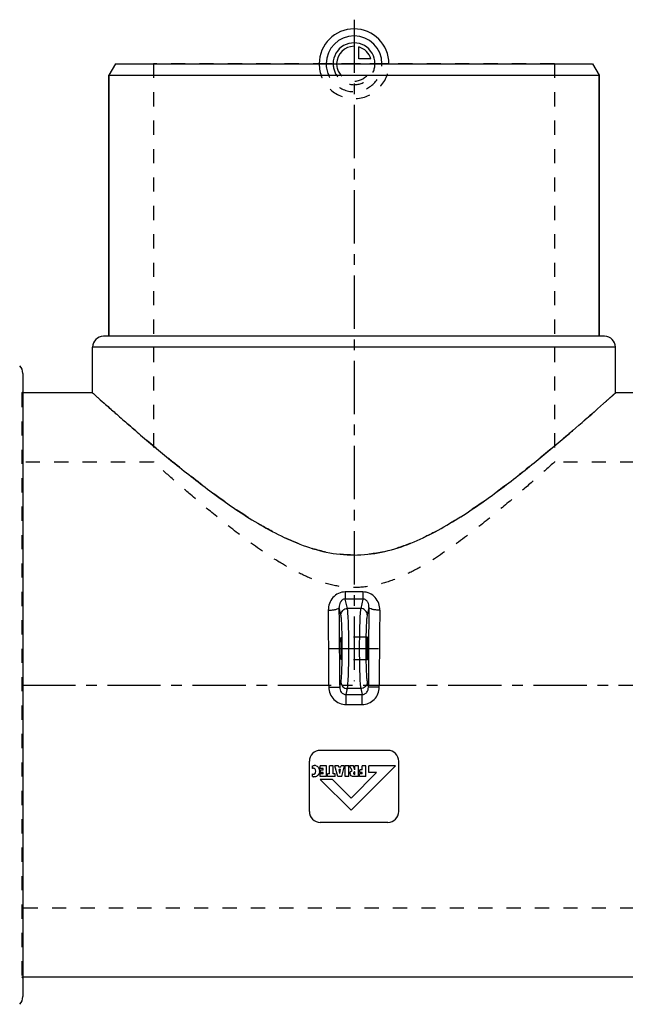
# Model space of a CAD drawing. Header units: millimetres. Extents: x 113 to 887, y 272 to 732.
# Tile 2 of 3: x 347 to 624, y 281 to 732. Entities that reach past the tile are written whole.
import ezdxf

# ---------------------------------------------------------------- set-up
doc = ezdxf.new("R2010")
doc.units = ezdxf.units.MM
doc.header["$LTSCALE"] = 65.185185
doc.linetypes.add('CENTER', pattern=[0.6, 0.375, -0.075, 0.075, -0.075])
doc.linetypes.add('HIDDEN', pattern=[0.2, 0.1, -0.1])
for name, color, linetype in [('FASEN', 7, 'CONTINUOUS'), ('KOERPER', 7, 'CONTINUOUS'), ('KONST.EL_MIT_GEO', 7, 'CONTINUOUS'), ('KURVEN', 7, 'CONTINUOUS'), ('L1', 7, 'CONTINUOUS')]:
    doc.layers.add(name, color=color, linetype=linetype)

msp = doc.modelspace()

# ---------------------------------------------------------------- linework, layer by layer
at = {"layer": 'FASEN', "color": 7, "linetype": 'Continuous'}
for p, q in [((390.5, 712), (387.5, 706.8)), ((390.5, 712), (609.5, 712)), ((609.5, 712), (612.5, 706.8)), ((387.5, 587), (387.5, 706.8)), ((387.5, 706.8), (612.5, 706.8)), ((612.5, 587), (612.5, 706.8))]:
    msp.add_line(p, q, dxfattribs=at)
at = {"layer": 'KOERPER', "color": 7, "linetype": 'Continuous'}
for p, q in [((380, 560.94), (380, 582)), ((620, 560.91), (620, 582)), ((380.07, 561), (348, 561)), ((652, 561), (620, 561)), ((652, 293), (348, 293))]:
    msp.add_line(p, q, dxfattribs=at)
at = {"layer": 'KOERPER', "color": 8, "linetype": 'HIDDEN'}
for p, q in [((348, 561), (347.52, 561)), ((620, 561), (619.9, 561)), ((348, 293), (347.52, 293))]:
    msp.add_line(p, q, dxfattribs=at)
for points, knots in [([(500, 486.63), (495.73, 486.63), (487.22, 487.57), (475.08, 491.33), (463.76, 496.57), (449.85, 504.6), (434.16, 515.57), (419.72, 526.92), (409.23, 535.58), (402.26, 541.48), (396.05, 546.82), (390.7, 551.5), (386.37, 555.32), (383.37, 558), (381.69, 559.49), (380.7, 560.38), (380.44, 560.59), (379.95, 561.05), (380, 561)], [0, 0, 0, 0, 0.089058, 0.177266, 0.264058, 0.349064, 0.512214, 0.663073, 0.732253, 0.796109, 0.853571, 0.903403, 0.944249, 0.974726, 0.985681, 0.993601, 0.998393, 1, 1, 1, 1]), ([(620, 561), (619.78, 560.78), (619.25, 560.35), (618.36, 559.53), (616.59, 557.96), (613.65, 555.34), (609.29, 551.5), (603.95, 546.83), (595.23, 539.31), (582.69, 528.81), (565.84, 515.57), (550.15, 504.6), (536.24, 496.57), (524.92, 491.33), (512.78, 487.57), (504.27, 486.63), (500, 486.63)], [0, 0, 0, 0, 0.006397, 0.014321, 0.025273, 0.055752, 0.096597, 0.14643, 0.203891, 0.336925, 0.487784, 0.650934, 0.73594, 0.822732, 0.91094, 1, 1, 1, 1])]:
    msp.add_open_spline(points, degree=3, knots=knots, dxfattribs=at)
at = {"layer": 'KOERPER', "color": 7, "linetype": 'Continuous'}
for points, knots in [([(380, 561), (380.22, 560.78), (380.75, 560.35), (381.64, 559.53), (383.41, 557.96), (386.35, 555.34), (390.71, 551.5), (396.05, 546.83), (404.77, 539.31), (417.31, 528.81), (434.16, 515.57), (449.85, 504.6), (463.76, 496.57), (475.08, 491.33), (487.22, 487.57), (495.73, 486.63), (500, 486.63)], [0, 0, 0, 0, 0.006397, 0.01432, 0.025273, 0.055751, 0.096597, 0.146429, 0.203891, 0.336925, 0.487784, 0.650935, 0.73594, 0.822733, 0.910941, 1, 1, 1, 1]), ([(500, 486.63), (504.23, 486.63), (512.67, 487.55), (524.7, 491.25), (535.94, 496.42), (549.76, 504.35), (565.35, 515.21), (582.12, 528.35), (596.47, 540.35), (608.86, 551.08), (616.36, 557.74), (619.98, 560.99)], [0, 0, 0, 0, 0.088252, 0.175676, 0.261715, 0.34601, 0.507911, 0.657869, 0.790572, 0.898422, 1, 1, 1, 1])]:
    msp.add_open_spline(points, degree=3, knots=knots, dxfattribs=at)
at = {"layer": 'KONST.EL_MIT_GEO', "color": 8, "linetype": 'HIDDEN'}
for p, q in [((408, 712), (408, 529.3)), ((592, 712), (408, 712)), ((592, 712), (592, 529.3)), ((348, 561.5), (347.52, 561)), ((347.52, 561), (347.52, 293)), ((408, 529.3), (254, 529.3)), ((746, 529.3), (592, 529.3)), ((506.24, 448.99), (493.76, 448.99)), ((506.24, 438.49), (493.76, 438.49)), ((746, 324.7), (254, 324.7)), ((348, 292.5), (347.52, 293))]:
    msp.add_line(p, q, dxfattribs=at)
at = {"layer": 'KONST.EL_MIT_GEO', "color": 7, "linetype": 'Continuous'}
for p, q in [((387.5, 706.8), (387.5, 587)), ((612.5, 706.8), (612.5, 587)), ((615, 587), (385, 587)), ((620, 582), (380, 582)), ((348, 569.93), (348, 284.07)), ((504.03, 469.72), (495.97, 469.72)), ((495.97, 469.72), (495.97, 466.45)), ((504.03, 466.45), (495.97, 466.45)), ((496.95, 462.11), (495.97, 466.45)), ((504.03, 466.45), (503.05, 462.11)), ((504.03, 469.72), (504.03, 466.45)), ((493.96, 459.19), (493.18, 462.6)), ((503.05, 462.11), (496.95, 462.11)), ((506.82, 462.6), (506.04, 459.19)), ((488.43, 427), (488.43, 425.99)), ((493.43, 425.95), (493.96, 428.29)), ((493.43, 427), (493.43, 425.95)), ((496.33, 422.64), (496.95, 425.37)), ((503.05, 425.37), (496.95, 425.37)), ((503.05, 425.37), (503.67, 422.64)), ((506.04, 428.29), (506.57, 425.95)), ((506.57, 425.95), (506.57, 427)), ((511.57, 425.99), (511.57, 427)), ((496.33, 422.64), (503.67, 422.64)), ((496.33, 418.1), (496.33, 422.64)), ((503.67, 418.1), (503.67, 422.64)), ((496.33, 418.1), (503.67, 418.1)), ((515.5, 397), (484.5, 397)), ((479.5, 369), (479.5, 392)), ((480.86, 388.66), (480.86, 389.92)), ((487.4, 390), (484.51, 390)), ((484.51, 388.7), (484.51, 390)), ((485.76, 388.7), (484.51, 388.7)), ((485.76, 388.01), (485.76, 388.7)), ((487.4, 384.98), (487.4, 390)), ((490.35, 390), (488.71, 390)), ((488.71, 386.25), (488.71, 390)), ((490.35, 386.25), (490.35, 390)), ((492.84, 390), (491.25, 390)), ((492.53, 384.98), (491.25, 390)), ((492.96, 389.26), (492.84, 390)), ((493.92, 389.26), (492.96, 389.26)), ((493.92, 389.26), (494.05, 390)), ((495.63, 390), (494.05, 390)), ((494.36, 384.98), (495.63, 390)), ((497.56, 390), (495.93, 390)), ((495.93, 384.98), (495.93, 390)), ((497.56, 384.98), (497.56, 390)), ((499.7, 390), (497.98, 390)), ((499.13, 387.78), (497.98, 390)), ((498.62, 369.6), (519.02, 390)), ((500.43, 388.06), (499.7, 390)), ((502.06, 390), (500.43, 390)), ((500.43, 388.06), (500.43, 390)), ((502.06, 384.98), (502.06, 390)), ((505.37, 390), (503.75, 390)), ((503.75, 388.11), (503.75, 390)), ((505.37, 384.98), (505.37, 390)), ((519.02, 390), (506.78, 390)), ((506.78, 386.85), (506.78, 390)), ((520.5, 369), (520.5, 392)), ((480.86, 385.03), (480.86, 386.23)), ((485.76, 386.2), (484.51, 386.2)), ((484.51, 384.98), (484.51, 386.2)), ((487.4, 384.98), (484.51, 384.98)), ((485.76, 388.01), (484.63, 388.01)), ((484.63, 386.84), (484.63, 388.01)), ((485.76, 386.84), (484.63, 386.84)), ((485.76, 386.2), (485.76, 386.84)), ((488.71, 386.25), (487.75, 386.25)), ((487.75, 384.98), (487.75, 386.25)), ((491.31, 384.98), (487.75, 384.98)), ((491.31, 386.25), (490.35, 386.25)), ((491.31, 384.98), (491.31, 386.25)), ((494.36, 384.98), (492.53, 384.98)), ((493.76, 388.25), (493.12, 388.25)), ((493.44, 386.39), (493.12, 388.25)), ((493.44, 386.39), (493.76, 388.25)), ((497.56, 384.98), (495.93, 384.98)), ((498.62, 375.13), (510.34, 386.85)), ((499.94, 386.17), (499.94, 386.17)), ((502.06, 384.98), (500.19, 384.98)), ((500.43, 386.02), (500.37, 386.02)), ((500.43, 386.02), (500.43, 387.22)), ((503.75, 386.2), (502.49, 386.2)), ((502.49, 384.98), (502.49, 386.2)), ((505.37, 384.98), (502.49, 384.98)), ((503.75, 388.11), (502.65, 388.11)), ((502.65, 386.92), (502.65, 388.11)), ((503.75, 386.92), (502.65, 386.92)), ((503.75, 386.2), (503.75, 386.92)), ((510.34, 386.85), (506.78, 386.85)), ((490.04, 383.71), (484.51, 383.71)), ((498.62, 369.6), (484.51, 383.71)), ((498.62, 375.13), (490.04, 383.71)), ((515.5, 364), (484.5, 364))]:
    msp.add_line(p, q, dxfattribs=at)
at = {"layer": 'KONST.EL_MIT_GEO', "color": 2, "linetype": 'CENTER'}
msp.add_line((488.76, 443.74), (511.24, 443.74), dxfattribs=at)
at = {"layer": 'KONST.EL_MIT_GEO', "color": 7, "linetype": 'Continuous'}
for centre, radius, start, end in [((385, 582), 5, 90, 180), ((615, 582), 5, 0, 90), ((343, 569.93), 5, 0, 45), ((-1882.5, 427.38), 2370.94, 359.99094, 0.82032), ((-2057.78, 427.39), 2551.21, 359.99127, 0.79081), ((3101.24, 427.09), 2594.66, 179.21588, 180.00204), ((2922.91, 427.09), 2411.34, 179.18663, 180.00212), ((484.5, 392), 5, 90, 180), ((515.5, 392), 5, 0, 90), ((481.77, 388.09), 2.01, 90.0417, 94.2035), ((481.77, 387.66), 2.44, 83.2158, 90.0412), ((481.78, 387.75), 2.35, 69.2965, 83.1831), ((481.81, 387.83), 2.29, 21.0323, 24.0579), ((481.58, 387.78), 1.71, 245.0339, 255.8365), ((481.87, 388.55), 3.66, 253.9819, 257.3125), ((481.9, 388.68), 3.8, 257.3101, 261.4271), ((481.77, 387.18), 2.33, 317.4651, 333.0068), ((481.7, 387.21), 2.41, 333.0143, 338.1245), ((479.38, 387.45), 4.76, 359.9867, 1.719), ((499.87, 386.53), 1.72, 179.9452, 185.1143), ((484.5, 369), 5, 180, 270), ((515.5, 369), 5, 270, 360), ((343, 284.07), 5, 315, 360)]:
    msp.add_arc(centre, radius, start, end, dxfattribs=at)
for centre in [(493.76, 443.74), (506.24, 443.74)]:
    msp.add_ellipse(centre, major_axis=(0, 5.25), ratio=0.052408, dxfattribs=at)
at = {"layer": 'KONST.EL_MIT_GEO', "color": 8, "linetype": 'HIDDEN'}
msp.add_open_spline([(592, 529.3), (589.35, 526.92), (583.74, 521.91), (574.38, 513.75), (563.36, 504.46), (550.45, 494.23), (538.44, 485.74), (527.79, 479.51), (519.12, 475.42), (509.82, 472.48), (500, 471.36), (490.19, 472.48), (480.88, 475.42), (472.21, 479.51), (461.56, 485.74), (449.55, 494.23), (436.64, 504.46), (425.62, 513.75), (416.26, 521.91), (410.65, 526.92), (408, 529.3)], degree=3, knots=[0, 0, 0, 0, 0.048377, 0.102083, 0.168637, 0.244069, 0.32561, 0.368082, 0.411443, 0.45551, 0.499999, 0.544488, 0.588554, 0.631915, 0.674387, 0.755929, 0.831361, 0.897917, 0.951623, 1, 1, 1, 1], dxfattribs=at)
at = {"layer": 'KONST.EL_MIT_GEO', "color": 7, "linetype": 'Continuous'}
for points, knots in [([(495.97, 469.72), (494.9, 469.72), (492.73, 469.24), (490.13, 467.26), (488.52, 464.48), (488.17, 462.36), (488.19, 461.32)], [0, 0, 0, 0, 0.254431, 0.505319, 0.752977, 1, 1, 1, 1]), ([(495.97, 466.45), (495.46, 466.46), (494.49, 466.11), (493.64, 465.01), (493.22, 463.82), (493.16, 463), (493.18, 462.6)], [0, 0, 0, 0, 0.289438, 0.538945, 0.771038, 1, 1, 1, 1]), ([(511.81, 461.32), (511.83, 462.36), (511.48, 464.48), (509.87, 467.26), (507.27, 469.24), (505.1, 469.72), (504.03, 469.72)], [0, 0, 0, 0, 0.247024, 0.494681, 0.745565, 1, 1, 1, 1]), ([(506.82, 462.6), (506.84, 463), (506.78, 463.82), (506.36, 465.01), (505.51, 466.11), (504.54, 466.46), (504.03, 466.45)], [0, 0, 0, 0, 0.228962, 0.461054, 0.710556, 1, 1, 1, 1]), ([(488.19, 461.32), (488.81, 461.33), (489.96, 461.39), (491.51, 461.66), (492.57, 461.98), (493.14, 462.39), (493.18, 462.6)], [0, 0, 0, 0, 0.350683, 0.655318, 0.876417, 1, 1, 1, 1]), ([(493.96, 459.19), (493.97, 459.94), (494.63, 461.49), (496.19, 462.11), (496.95, 462.11)], [0, 0, 0, 0, 0.495715, 1, 1, 1, 1]), ([(496.95, 425.37), (497.01, 425.69), (497.11, 426.49), (497.29, 428.7), (497.45, 432.43), (497.57, 437.75), (497.61, 443.74), (497.57, 449.73), (497.45, 455.05), (497.29, 458.78), (497.11, 460.99), (497.01, 461.79), (496.95, 462.11)], [0, 0, 0, 0, 0.026537, 0.066292, 0.180801, 0.330949, 0.5, 0.669051, 0.819199, 0.933708, 0.973463, 1, 1, 1, 1]), ([(503.05, 462.11), (502.99, 461.79), (502.89, 460.99), (502.71, 458.78), (502.55, 455.05), (502.43, 449.73), (502.39, 443.74), (502.43, 437.75), (502.55, 432.43), (502.71, 428.7), (502.89, 426.49), (502.99, 425.69), (503.05, 425.37)], [0, 0, 0, 0, 0.026537, 0.066292, 0.180801, 0.330949, 0.5, 0.669051, 0.819199, 0.933708, 0.973463, 1, 1, 1, 1]), ([(506.04, 459.19), (506.03, 459.94), (505.37, 461.49), (503.81, 462.11), (503.05, 462.11)], [0, 0, 0, 0, 0.495715, 1, 1, 1, 1]), ([(511.81, 461.32), (511.19, 461.33), (510.04, 461.39), (508.49, 461.66), (507.43, 461.98), (506.86, 462.39), (506.82, 462.6)], [0, 0, 0, 0, 0.350684, 0.655318, 0.876416, 1, 1, 1, 1]), ([(493.96, 428.29), (494.11, 428.96), (494.26, 430.83), (494.46, 434.23), (494.57, 438.7), (494.62, 443.74), (494.57, 448.78), (494.46, 453.25), (494.26, 456.65), (494.11, 458.52), (493.96, 459.19)], [0, 0, 0, 0, 0.066378, 0.180882, 0.330992, 0.5, 0.669007, 0.819118, 0.933621, 1, 1, 1, 1]), ([(506.04, 459.19), (505.89, 458.52), (505.74, 456.65), (505.54, 453.25), (505.43, 448.78), (505.38, 443.74), (505.43, 438.7), (505.54, 434.23), (505.74, 430.83), (505.89, 428.96), (506.04, 428.29)], [0, 0, 0, 0, 0.066379, 0.180882, 0.330993, 0.5, 0.669008, 0.819118, 0.933622, 1, 1, 1, 1]), ([(488.43, 425.99), (488.43, 424.96), (488.84, 422.88), (490.6, 420.26), (493.23, 418.51), (495.31, 418.1), (496.33, 418.1)], [0, 0, 0, 0, 0.250051, 0.499978, 0.749912, 1, 1, 1, 1]), ([(488.43, 425.99), (489.05, 425.99), (490.2, 425.98), (491.71, 425.99), (492.76, 425.95), (493.28, 425.97), (493.43, 425.95)], [0, 0, 0, 0, 0.371082, 0.689232, 0.90934, 1, 1, 1, 1]), ([(493.43, 425.95), (493.41, 425.16), (493.79, 423.9), (495.06, 422.83), (495.91, 422.63), (496.33, 422.64)], [0, 0, 0, 0, 0.486382, 0.740237, 1, 1, 1, 1]), ([(493.96, 428.29), (493.97, 427.54), (494.63, 425.99), (496.19, 425.37), (496.95, 425.37)], [0, 0, 0, 0, 0.495715, 1, 1, 1, 1]), ([(506.04, 428.29), (506.03, 427.54), (505.37, 425.99), (503.81, 425.37), (503.05, 425.37)], [0, 0, 0, 0, 0.495715, 1, 1, 1, 1]), ([(503.67, 418.1), (504.69, 418.1), (506.77, 418.51), (509.4, 420.26), (511.16, 422.88), (511.57, 424.96), (511.57, 425.99)], [0, 0, 0, 0, 0.250088, 0.500022, 0.749949, 1, 1, 1, 1]), ([(503.67, 422.64), (504.09, 422.63), (504.94, 422.83), (506.21, 423.9), (506.59, 425.16), (506.57, 425.95)], [0, 0, 0, 0, 0.259763, 0.513618, 1, 1, 1, 1]), ([(511.57, 425.99), (510.95, 425.99), (509.8, 425.98), (508.29, 425.99), (507.24, 425.95), (506.72, 425.97), (506.57, 425.95)], [0, 0, 0, 0, 0.371085, 0.689234, 0.909341, 1, 1, 1, 1]), ([(499.89, 386.99), (499.83, 386.9), (499.8, 386.77), (499.8, 386.62), (499.8, 386.61)], [0, 0, 0, 0, 0.985304, 1, 1, 1, 1])]:
    msp.add_open_spline(points, degree=3, knots=knots, dxfattribs=at)
for points in [[(480.86, 389.92), (481.02, 389.98), (481.17, 390.02), (481.32, 390.05)], [(481.16, 388.78), (481.06, 388.76), (480.96, 388.72), (480.86, 388.66)], [(481.49, 388.82), (481.38, 388.82), (481.27, 388.81), (481.16, 388.78)], [(481.32, 390.05), (481.43, 390.07), (481.52, 390.09), (481.62, 390.09)], [(482.19, 388.47), (482.03, 388.71), (481.79, 388.82), (481.49, 388.82)], [(482.44, 387.47), (482.44, 387.91), (482.36, 388.24), (482.19, 388.47)], [(482.61, 389.95), (482.88, 389.85), (483.13, 389.7), (483.35, 389.5)], [(483.35, 389.5), (483.59, 389.29), (483.77, 389.05), (483.9, 388.76)], [(483.95, 388.65), (484.02, 388.45), (484.07, 388.24), (484.1, 388.01)], [(481.16, 386.12), (481.26, 386.1), (481.36, 386.08), (481.45, 386.08)], [(481.82, 384.89), (481.65, 384.89), (481.49, 384.9), (481.33, 384.92)], [(481.45, 386.08), (481.63, 386.08), (481.79, 386.12), (481.92, 386.19)], [(483.49, 385.6), (483.05, 385.13), (482.5, 384.89), (481.82, 384.89)], [(481.92, 386.19), (482.03, 386.25), (482.11, 386.33), (482.19, 386.44)], [(482.19, 386.44), (482.36, 386.67), (482.44, 387.02), (482.44, 387.47)], [(484.07, 386.74), (484.03, 386.59), (483.99, 386.45), (483.94, 386.32)], [(484.14, 387.45), (484.14, 387.2), (484.12, 386.96), (484.07, 386.74)], [(484.1, 388.01), (484.12, 387.88), (484.13, 387.74), (484.14, 387.6)], [(498.15, 386.53), (498.15, 386.82), (498.23, 387.07), (498.39, 387.28)], [(498.7, 385.4), (498.37, 385.64), (498.19, 385.97), (498.15, 386.37)], [(498.39, 387.28), (498.56, 387.49), (498.8, 387.65), (499.13, 387.78)], [(500.19, 384.98), (499.56, 384.98), (499.06, 385.12), (498.7, 385.4)], [(499.8, 386.61), (499.8, 386.49), (499.82, 386.38), (499.86, 386.3)], [(499.86, 386.3), (499.88, 386.25), (499.91, 386.21), (499.94, 386.17)], [(499.95, 387.07), (499.93, 387.05), (499.9, 387.02), (499.89, 386.99)], [(499.94, 386.17), (500.04, 386.07), (500.18, 386.02), (500.37, 386.02)], [(500.43, 387.22), (500.21, 387.21), (500.05, 387.17), (499.95, 387.07)]]:
    msp.add_open_spline(points, degree=3, dxfattribs=at)
at = {"layer": 'KURVEN', "color": 40, "linetype": 'Continuous'}
for p, q in [((500, 721.6), (500, 712)), ((502.2, 714.2), (502.2, 719.69)), ((507.69, 714.2), (502.2, 714.2))]:
    msp.add_line(p, q, dxfattribs=at)
at = {"layer": 'KURVEN', "color": 8, "linetype": 'HIDDEN'}
msp.add_line((516, 712), (484, 712), dxfattribs=at)
at = {"layer": 'KURVEN', "color": 40, "linetype": 'Continuous'}
for radius, start, end in [(16, 0, 180), (12.8, 0, 180), (9.6, 0, 180.0001), (8, 90, 179.1), (8, 15.962, 74.038)]:
    msp.add_arc((500, 712), radius, start, end, dxfattribs=at)
at = {"layer": 'KURVEN', "color": 8, "linetype": 'HIDDEN'}
for radius, start in [(16, 180), (12.8, 180), (9.6, 180.0001), (8, 179.1)]:
    msp.add_arc((500, 712), radius, start, 360, dxfattribs=at)
at = {"layer": 'L1', "color": 2, "linetype": 'CENTER'}
for p, q in [((500, 732.22), (500, 428.72)), ((113, 427), (887, 427))]:
    msp.add_line(p, q, dxfattribs=at)

doc.saveas('drawing.dxf')
